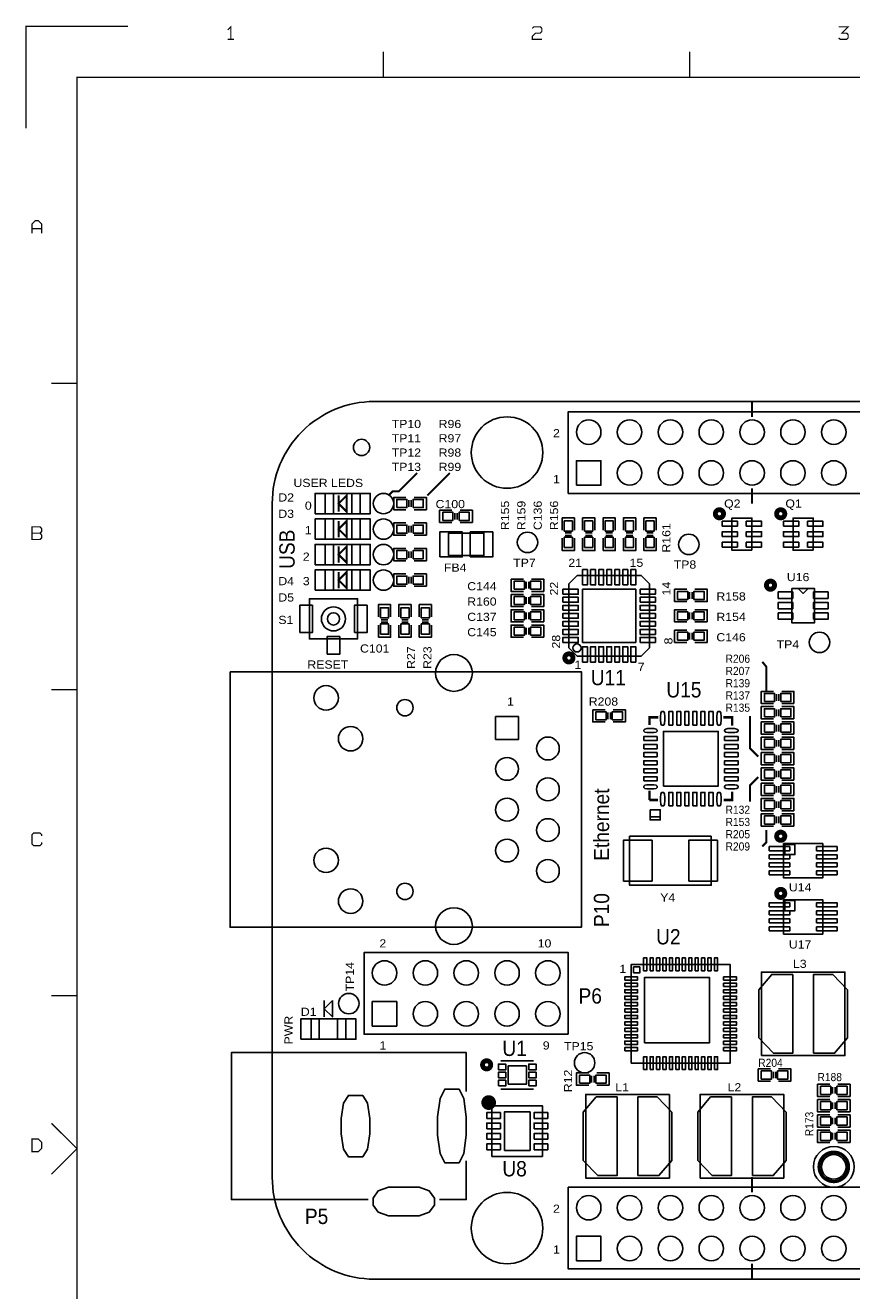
# Model space of a CAD drawing. Extents: x -14006 to 19506, y -9606 to 12409.
# Tile 2 of 22: x -14006 to -5913, y 9 to 12409. Entities that reach past the tile are written whole.
import ezdxf

# ---------------------------------------------------------------- set-up
doc = ezdxf.new("R2010")
doc.units = 0
doc.layers.add('1', color=7, linetype='CONTINUOUS')

# ---------------------------------------------------------------- blocks, each defined once
blk = doc.blocks.new('FIGURE_CIRCLE')
blk.add_circle((0, 0), 0.5)
blk = doc.blocks.new('FIGURE_SQUARE')
blk.add_lwpolyline([(-0.5, -0.5), (-0.5, 0.5), (0.5, 0.5), (0.5, -0.5)], close=True)
blk = doc.blocks.new('FIGURE_OBLONG')
blk.add_lwpolyline([(-0.5, -0.125), (-0.5, 0.125), (-0.416, 0.375), (-0.25, 0.5), (0.25, 0.5), (0.416, 0.375), (0.5, 0.125), (0.5, -0.125), (0.416, -0.375), (0.25, -0.5), (-0.25, -0.5), (-0.416, -0.375)], close=True)

msp = doc.modelspace()

# ---------------------------------------------------------------- linework, layer by layer
at = {"layer": '1'}
for points, const_width in [([(-13000, 12400), (-14000, 12400), (-14000, 11400)], 12), ([(-11993, 12271), (-11993, 12395), (-12024, 12364)], 12), ([(-9040, 12379), (-9024, 12395), (-8962, 12395), (-8947, 12379), (-8947, 12348), (-8962, 12333), (-9009, 12333), (-9040, 12302), (-9040, 12271), (-8947, 12271)], 12), ([(-6040, 12286), (-6024, 12271), (-5962, 12271), (-5947, 12286), (-5947, 12317), (-5962, 12333), (-6009, 12333), (-5947, 12395), (-6040, 12395)], 12), ([(-11962, 12271), (-12024, 12271)], 12), ([(-10500, 12150), (-10500, 11900)], 12), ([(-7500, 11900), (-7500, 12150)], 12), ([(-13500, -9100), (-13500, 11900), (19000, 11900)], 12), ([(-13940, 10371), (-13940, 10464), (-13909, 10495), (-13878, 10495), (-13847, 10464), (-13847, 10371)], 12), ([(-13847, 10417), (-13940, 10417)], 12), ([(-13750, 8900), (-13500, 8900)], 12), ([(-6888, 8572.64), (-6888, 8722.64)], 20), ([(-10168, 8022.64), (-10348, 7842.64), (-10408, 7842.64), (-10448, 7802.64)], 20), ([(-9848, 8022.64), (-10068, 7802.64)], 20), ([(-10938, 7802.64), (-10938, 7642.64)], 20), ([(-6888, 7722.64), (-6888, 7872.64)], 20), ([(-10938, 7552.64), (-10938, 7392.64)], 20), ([(-13862, 7433), (-13940, 7433)], 12), ([(-10938, 7302.64), (-10938, 7142.64)], 20), ([(-10938, 7052.64), (-10938, 6892.64)], 20), ([(-6748, 5882.64), (-6748, 6122.64), (-6788, 6172.64)], 20), ([(-13500, 5900), (-13750, 5900)], 12), ([(-7806, 5627.8), (-7893.16, 5627.8), (-7893.16, 5552.64)], 24), ([(-7082.84, 5546.64), (-7082.84, 5627.8), (-7170, 5627.8)], 24), ([(-6828, 5242.64), (-6908, 5322.64), (-6908, 5642.64)], 20), ([(-6828, 5042.64), (-6908, 4962.64), (-6908, 4802.64)], 20), ([(-7893.16, 4910.64), (-7893.16, 4817.48)], 24), ([(-7166, 4817.48), (-7082.84, 4817.48), (-7082.84, 4898.64)], 24), ([(-7893.16, 4817.48), (-7810, 4817.48)], 24), ([(-13847, 4464), (-13847, 4479), (-13862, 4495), (-13924, 4495), (-13940, 4479), (-13940, 4386), (-13924, 4371), (-13862, 4371), (-13847, 4386), (-13847, 4402)], 12), ([(-6748, 4522.64), (-6748, 4402.64), (-6788, 4362.64)], 20), ([(-13750, 2900), (-13500, 2900)], 12), ([(-13750, 1650), (-13500, 1400), (-13750, 1150)], 12), ([(-6888, 972.64), (-6888, 1122.64)], 20), ([(-6888, 122.64), (-6888, 272.64)], 20)]:
    msp.add_lwpolyline(points, dxfattribs=dict(at, const_width=const_width))
for points in [[(-10588, 8722.64, 0.414214), (-11588, 7722.64)], [(-11588, 1122.64, 0.414214), (-10588, 122.64)]]:
    msp.add_lwpolyline(points, format="xyb", dxfattribs=at)
for points in [[(12, 8722.64), (-10588, 8722.64)], [(-11588, 7722.64), (-11588, 1122.64)], [(-10278, 7662.64), (-10398, 7662.64), (-10398, 7782.64), (-10278, 7782.64)], [(-10250, 7690.64), (-10250, 7754.64)], [(-10226, 7690.64), (-10226, 7754.64)], [(-10198, 7782.64), (-10078, 7782.64), (-10078, 7662.64)], [(-10078, 7662.64), (-10198, 7662.64)], [(-9828, 7537.64), (-9948, 7537.64), (-9948, 7657.64)], [(-9948, 7657.64), (-9828, 7657.64)], [(-9800, 7629.64), (-9800, 7565.64)], [(-9776, 7629.64), (-9776, 7565.64)], [(-9748, 7657.64), (-9628, 7657.64), (-9628, 7537.64), (-9748, 7537.64)], [(-8748, 7462.64), (-8748, 7582.64), (-8628, 7582.64)], [(-8628, 7582.64), (-8628, 7462.64)], [(-8548, 7462.64), (-8548, 7582.64), (-8428, 7582.64), (-8428, 7462.64)], [(-8348, 7462.64), (-8348, 7582.64), (-8228, 7582.64), (-8228, 7462.64)], [(-8148, 7462.64), (-8148, 7582.64), (-8028, 7582.64)], [(-8028, 7582.64), (-8028, 7462.64)], [(-7948, 7462.64), (-7948, 7582.64), (-7828, 7582.64)], [(-7828, 7582.64), (-7828, 7462.64)], [(-10278, 7412.64), (-10398, 7412.64), (-10398, 7532.64), (-10278, 7532.64)], [(-10250, 7440.64), (-10250, 7504.64)], [(-10226, 7440.64), (-10226, 7504.64)], [(-10198, 7532.64), (-10078, 7532.64), (-10078, 7412.64)], [(-10078, 7412.64), (-10198, 7412.64)], [(-8628, 7382.64), (-8628, 7262.64), (-8748, 7262.64), (-8748, 7382.64)], [(-8656, 7434.64), (-8720, 7434.64)], [(-8656, 7410.64), (-8720, 7410.64)], [(-8428, 7382.64), (-8428, 7262.64), (-8548, 7262.64)], [(-8548, 7262.64), (-8548, 7382.64)], [(-8520, 7434.64), (-8456, 7434.64)], [(-8520, 7410.64), (-8456, 7410.64)], [(-8228, 7382.64), (-8228, 7262.64), (-8348, 7262.64)], [(-8348, 7262.64), (-8348, 7382.64)], [(-8320, 7434.64), (-8256, 7434.64)], [(-8320, 7410.64), (-8256, 7410.64)], [(-8028, 7382.64), (-8028, 7262.64), (-8148, 7262.64), (-8148, 7382.64)], [(-8056, 7434.64), (-8120, 7434.64)], [(-8056, 7410.64), (-8120, 7410.64)], [(-7828, 7382.64), (-7828, 7262.64), (-7948, 7262.64), (-7948, 7382.64)], [(-7856, 7434.64), (-7920, 7434.64)], [(-7856, 7410.64), (-7920, 7410.64)], [(-10278, 7162.64), (-10398, 7162.64), (-10398, 7282.64), (-10278, 7282.64)], [(-10250, 7190.64), (-10250, 7254.64)], [(-10226, 7190.64), (-10226, 7254.64)], [(-10198, 7282.64), (-10078, 7282.64), (-10078, 7162.64)], [(-10078, 7162.64), (-10198, 7162.64)], [(-10278, 6912.64), (-10398, 6912.64), (-10398, 7032.64), (-10278, 7032.64)], [(-10250, 6940.64), (-10250, 7004.64)], [(-10226, 6940.64), (-10226, 7004.64)], [(-10198, 7032.64), (-10078, 7032.64), (-10078, 6912.64)], [(-9128, 6862.64), (-9248, 6862.64), (-9248, 6982.64)], [(-9248, 6982.64), (-9128, 6982.64)], [(-9100, 6954.64), (-9100, 6890.64)], [(-9076, 6954.64), (-9076, 6890.64)], [(-9048, 6982.64), (-8928, 6982.64), (-8928, 6862.64), (-9048, 6862.64)], [(-10078, 6912.64), (-10198, 6912.64)], [(-9128, 6712.64), (-9248, 6712.64), (-9248, 6832.64)], [(-9248, 6832.64), (-9128, 6832.64)], [(-9048, 6832.64), (-8928, 6832.64), (-8928, 6712.64), (-9048, 6712.64)], [(-7528, 6762.64), (-7648, 6762.64), (-7648, 6882.64)], [(-7648, 6882.64), (-7528, 6882.64)], [(-7500, 6854.64), (-7500, 6790.64)], [(-7476, 6854.64), (-7476, 6790.64)], [(-7448, 6882.64), (-7328, 6882.64), (-7328, 6762.64), (-7448, 6762.64)], [(-6438, 6891.92), (-6388, 6841.92), (-6338, 6891.92)], [(-10548, 6612.64), (-10548, 6732.64), (-10428, 6732.64), (-10428, 6612.64)], [(-10348, 6612.64), (-10348, 6732.64), (-10228, 6732.64)], [(-10228, 6732.64), (-10228, 6612.64)], [(-10148, 6612.64), (-10148, 6732.64), (-10028, 6732.64), (-10028, 6612.64)], [(-9100, 6804.64), (-9100, 6740.64)], [(-9076, 6804.64), (-9076, 6740.64)], [(-10520, 6584.64), (-10456, 6584.64)], [(-10256, 6584.64), (-10320, 6584.64)], [(-10120, 6584.64), (-10056, 6584.64)], [(-9128, 6562.64), (-9248, 6562.64), (-9248, 6682.64), (-9128, 6682.64)], [(-9100, 6590.64), (-9100, 6654.64)], [(-9076, 6590.64), (-9076, 6654.64)], [(-9048, 6682.64), (-8928, 6682.64), (-8928, 6562.64)], [(-7528, 6562.64), (-7648, 6562.64), (-7648, 6682.64), (-7528, 6682.64)], [(-7500, 6590.64), (-7500, 6654.64)], [(-7476, 6590.64), (-7476, 6654.64)], [(-7448, 6682.64), (-7328, 6682.64), (-7328, 6562.64)], [(-10428, 6532.64), (-10428, 6412.64), (-10548, 6412.64)], [(-10548, 6412.64), (-10548, 6532.64)], [(-10520, 6560.64), (-10456, 6560.64)], [(-10228, 6532.64), (-10228, 6412.64), (-10348, 6412.64), (-10348, 6532.64)], [(-10256, 6560.64), (-10320, 6560.64)], [(-10028, 6532.64), (-10028, 6412.64), (-10148, 6412.64)], [(-10148, 6412.64), (-10148, 6532.64)], [(-10120, 6560.64), (-10056, 6560.64)], [(-9128, 6412.64), (-9248, 6412.64), (-9248, 6532.64), (-9128, 6532.64)], [(-9100, 6440.64), (-9100, 6504.64)], [(-9076, 6440.64), (-9076, 6504.64)], [(-8928, 6562.64), (-9048, 6562.64)], [(-9048, 6532.64), (-8928, 6532.64), (-8928, 6412.64)], [(-7528, 6362.64), (-7648, 6362.64), (-7648, 6482.64)], [(-7648, 6482.64), (-7528, 6482.64)], [(-7500, 6454.64), (-7500, 6390.64)], [(-7476, 6454.64), (-7476, 6390.64)], [(-7328, 6562.64), (-7448, 6562.64)], [(-7448, 6482.64), (-7328, 6482.64), (-7328, 6362.64), (-7448, 6362.64)], [(-8928, 6412.64), (-9048, 6412.64)], [(-6678, 5762.64), (-6798, 5762.64), (-6798, 5882.64), (-6678, 5882.64)], [(-6650, 5790.64), (-6650, 5854.64)], [(-6626, 5790.64), (-6626, 5854.64)], [(-6598, 5882.64), (-6478, 5882.64), (-6478, 5762.64)], [(-6678, 5612.64), (-6798, 5612.64), (-6798, 5732.64), (-6678, 5732.64)], [(-6650, 5640.64), (-6650, 5704.64)], [(-6626, 5640.64), (-6626, 5704.64)], [(-6478, 5762.64), (-6598, 5762.64)], [(-6598, 5732.64), (-6478, 5732.64), (-6478, 5612.64)], [(-8328, 5582.64), (-8448, 5582.64), (-8448, 5702.64)], [(-8448, 5702.64), (-8328, 5702.64)], [(-8300, 5674.64), (-8300, 5610.64)], [(-8276, 5674.64), (-8276, 5610.64)], [(-8248, 5702.64), (-8128, 5702.64), (-8128, 5582.64), (-8248, 5582.64)], [(-6678, 5462.64), (-6798, 5462.64), (-6798, 5582.64), (-6678, 5582.64)], [(-6478, 5612.64), (-6598, 5612.64)], [(-6598, 5582.64), (-6478, 5582.64), (-6478, 5462.64)], [(-6650, 5490.64), (-6650, 5554.64)], [(-6626, 5490.64), (-6626, 5554.64)], [(-6478, 5462.64), (-6598, 5462.64)], [(-6678, 5312.64), (-6798, 5312.64), (-6798, 5432.64), (-6678, 5432.64)], [(-6650, 5340.64), (-6650, 5404.64)], [(-6626, 5340.64), (-6626, 5404.64)], [(-6598, 5432.64), (-6478, 5432.64), (-6478, 5312.64)], [(-6678, 5162.64), (-6798, 5162.64), (-6798, 5282.64), (-6678, 5282.64)], [(-6650, 5190.64), (-6650, 5254.64)], [(-6626, 5190.64), (-6626, 5254.64)], [(-6478, 5312.64), (-6598, 5312.64)], [(-6598, 5282.64), (-6478, 5282.64), (-6478, 5162.64)], [(-6678, 5012.64), (-6798, 5012.64), (-6798, 5132.64), (-6678, 5132.64)], [(-6650, 5040.64), (-6650, 5104.64)], [(-6626, 5040.64), (-6626, 5104.64)], [(-6478, 5162.64), (-6598, 5162.64)], [(-6598, 5132.64), (-6478, 5132.64), (-6478, 5012.64)], [(-6678, 4862.64), (-6798, 4862.64), (-6798, 4982.64), (-6678, 4982.64)], [(-6478, 5012.64), (-6598, 5012.64)], [(-6598, 4982.64), (-6478, 4982.64), (-6478, 4862.64)], [(-6650, 4890.64), (-6650, 4954.64)], [(-6626, 4890.64), (-6626, 4954.64)], [(-6478, 4862.64), (-6598, 4862.64)], [(-6678, 4712.64), (-6798, 4712.64), (-6798, 4832.64), (-6678, 4832.64)], [(-6650, 4740.64), (-6650, 4804.64)], [(-6626, 4740.64), (-6626, 4804.64)], [(-6598, 4832.64), (-6478, 4832.64), (-6478, 4712.64)], [(-6478, 4712.64), (-6598, 4712.64)], [(-7888, 4654.24), (-7788, 4654.24)], [(-6678, 4562.64), (-6798, 4562.64), (-6798, 4682.64), (-6678, 4682.64)], [(-6650, 4590.64), (-6650, 4654.64)], [(-6626, 4590.64), (-6626, 4654.64)], [(-6598, 4682.64), (-6478, 4682.64), (-6478, 4562.64)], [(-6478, 4562.64), (-6598, 4562.64)], [(-11078, 2852.64), (-11078, 2692.64)], [(-9688, 1962.64), (-9688, 2342.64), (-11988, 2342.64), (-11988, 902.64), (-10648, 902.64)], [(-9028, 2262.64), (-9348, 2262.64)], [(-8488, 2022.64), (-8608, 2022.64), (-8608, 2142.64), (-8488, 2142.64)], [(-8460, 2050.64), (-8460, 2114.64)], [(-8436, 2050.64), (-8436, 2114.64)], [(-8408, 2142.64), (-8288, 2142.64), (-8288, 2022.64)], [(-6708, 2062.64), (-6828, 2062.64), (-6828, 2182.64)], [(-6828, 2182.64), (-6708, 2182.64)], [(-6680, 2154.64), (-6680, 2090.64)], [(-6656, 2154.64), (-6656, 2090.64)], [(-6628, 2182.64), (-6508, 2182.64), (-6508, 2062.64), (-6628, 2062.64)], [(-8288, 2022.64), (-8408, 2022.64)], [(-6128, 1912.64), (-6248, 1912.64), (-6248, 2032.64)], [(-6248, 2032.64), (-6128, 2032.64)], [(-6100, 2004.64), (-6100, 1940.64)], [(-6076, 2004.64), (-6076, 1940.64)], [(-6048, 2032.64), (-5928, 2032.64), (-5928, 1912.64), (-6048, 1912.64)], [(-9028, 1982.64), (-9348, 1982.64)], [(-6128, 1762.64), (-6248, 1762.64), (-6248, 1882.64)], [(-6248, 1882.64), (-6128, 1882.64)], [(-6048, 1882.64), (-5928, 1882.64), (-5928, 1762.64), (-6048, 1762.64)], [(-8940, 1324.64), (-8940, 1820.64), (-9436, 1820.64), (-9436, 1324.64)], [(-6100, 1854.64), (-6100, 1790.64)], [(-6076, 1854.64), (-6076, 1790.64)], [(-6248, 1732.64), (-6128, 1732.64)], [(-6128, 1612.64), (-6248, 1612.64), (-6248, 1732.64)], [(-6100, 1704.64), (-6100, 1640.64)], [(-6076, 1704.64), (-6076, 1640.64)], [(-6048, 1732.64), (-5928, 1732.64), (-5928, 1612.64), (-6048, 1612.64)], [(-6128, 1462.64), (-6248, 1462.64), (-6248, 1582.64), (-6128, 1582.64)], [(-6100, 1490.64), (-6100, 1554.64)], [(-6076, 1490.64), (-6076, 1554.64)], [(-6048, 1582.64), (-5928, 1582.64), (-5928, 1462.64)], [(-5928, 1462.64), (-6048, 1462.64)], [(-9688, 1282.64), (-9688, 902.64), (-9948, 902.64)], [(-9436, 1324.64), (-8940, 1324.64)], [(-10588, 122.64), (12, 122.64)]]:
    msp.add_lwpolyline(points, dxfattribs=at)
for points in [[(-8288, 7822.64), (512, 7822.64), (512, 8622.64), (-8288, 8622.64), (-8688, 8622.64), (-8688, 7822.64)], [(-11068, 7622.64), (-10728, 7622.64), (-10728, 7822.64), (-11068, 7822.64)], [(-11068, 7372.64), (-10728, 7372.64), (-10728, 7572.64), (-11068, 7572.64)], [(-6889.56, 7265.16), (-6889.56, 7580.12), (-7086.44, 7580.12), (-7086.44, 7265.16)], [(-6289.56, 7265.16), (-6289.56, 7580.12), (-6486.44, 7580.12), (-6486.44, 7265.16)], [(-11068, 7122.64), (-10728, 7122.64), (-10728, 7322.64), (-11068, 7322.64)], [(-9861.24, 7212.4), (-9514.76, 7212.4), (-9514.76, 7432.88), (-9861.24, 7432.88)], [(-11068, 6872.64), (-10728, 6872.64), (-10728, 7072.64), (-11068, 7072.64)], [(-8602.96, 6228.92), (-7973.04, 6228.92), (-7894.28, 6307.68), (-7894.28, 6937.6), (-7973.04, 7016.36), (-8602.96, 7016.36), (-8681.72, 6937.6), (-8681.72, 6307.68)], [(-6498.24, 6891.92), (-6498.24, 6553.36), (-6277.76, 6553.36), (-6277.76, 6891.92)], [(-10988, 6395.8), (-11224.24, 6395.8), (-11224.24, 6789.48), (-10751.76, 6789.48), (-10751.76, 6395.8)], [(-12000, 6074.64), (-12000, 3570.64), (-8560, 3570.64), (-8560, 6074.64)], [(-7888, 4722.64), (-7888, 4622.64), (-7788, 4622.64), (-7788, 4722.64)], [(-7288, 4462.64), (-8088, 4462.64), (-8088, 3982.64), (-7288, 3982.64)], [(-6580, 4390.64), (-6580, 4054.64), (-6196, 4054.64), (-6196, 4390.64)], [(-6568, 4382.64), (-6568, 4282.64), (-6468, 4282.64), (-6468, 4382.64)], [(-6580, 3840.64), (-6580, 3504.64), (-6196, 3504.64), (-6196, 3840.64)], [(-6568, 3832.64), (-6568, 3732.64), (-6468, 3732.64), (-6468, 3832.64)], [(-8688, 2522.64), (-8688, 3322.64), (-10688, 3322.64), (-10688, 2522.64)], [(-8072.24, 2238.4), (-7103.76, 2238.4), (-7103.76, 3206.88), (-8072.24, 3206.88)], [(-8048, 3122.64), (-7988, 3122.64), (-7988, 3182.64), (-8048, 3182.64)], [(-6490.36, 3108.48), (-6490.36, 2336.8), (-6679.36, 2336.8), (-6821.08, 2486.4), (-6821.08, 2958.88), (-6695.08, 3108.48)], [(-6797.44, 2313.2), (-5978.56, 2313.2), (-5978.56, 3132.08), (-6797.44, 3132.08)], [(-6285.64, 2336.8), (-6285.64, 3108.48), (-6096.64, 3108.48), (-5954.92, 2958.88), (-5954.92, 2486.4), (-6080.92, 2336.8)], [(-10998, 2852.64), (-11078, 2772.64), (-10998, 2692.64)], [(-11208, 2472.64), (-10868, 2472.64), (-10868, 2672.64), (-11208, 2672.64)], [(-8210.36, 1908.48), (-8210.36, 1136.8), (-8399.36, 1136.8), (-8541.08, 1286.4), (-8541.08, 1758.88), (-8415.08, 1908.48)], [(-7698.56, 1932.08), (-8517.44, 1932.08), (-8517.44, 1113.2), (-7698.56, 1113.2)], [(-8005.64, 1136.8), (-8005.64, 1908.48), (-7816.64, 1908.48), (-7674.92, 1758.88), (-7674.92, 1286.4), (-7800.92, 1136.8)], [(-7090.36, 1908.48), (-7090.36, 1136.8), (-7279.36, 1136.8), (-7421.08, 1286.4), (-7421.08, 1758.88), (-7295.08, 1908.48)], [(-7397.44, 1113.2), (-6578.56, 1113.2), (-6578.56, 1932.08), (-7397.44, 1932.08)], [(-6885.64, 1136.8), (-6885.64, 1908.48), (-6696.64, 1908.48), (-6554.92, 1758.88), (-6554.92, 1286.4), (-6680.92, 1136.8)], [(-8288, 222.64), (512, 222.64), (512, 1022.64), (-8288, 1022.64), (-8688, 1022.64), (-8688, 222.64)]]:
    msp.add_lwpolyline(points, close=True, dxfattribs=at)
for points, const_width in [([(-10858, 7802.64), (-10938, 7722.64), (-10858, 7642.64)], 20), ([(-10858, 7552.64), (-10938, 7472.64), (-10858, 7392.64)], 20), ([(-13940, 7371), (-13862, 7371), (-13847, 7386), (-13847, 7417), (-13862, 7433), (-13847, 7448), (-13847, 7479), (-13862, 7495), (-13940, 7495), (-13940, 7433)], 12), ([(-10858, 7302.64), (-10938, 7222.64), (-10858, 7142.64)], 20), ([(-10858, 7052.64), (-10938, 6972.64), (-10858, 6892.64)], 20), ([(-13940, 1371), (-13878, 1371), (-13847, 1402), (-13847, 1464), (-13878, 1495), (-13940, 1495)], 12)]:
    msp.add_lwpolyline(points, close=True, dxfattribs=dict(at, const_width=const_width))
for points, const_width in [([(-7167.96, 7622.64, 1), (-7248.04, 7622.64, 1)], 48), ([(-6567.96, 7622.64, 1), (-6648.04, 7622.64, 1)], 48), ([(-6668, 6922.64, 1), (-6748, 6922.64, 1)], 48), ([(-8642.32, 6210.2, 1), (-8722.32, 6210.2, 1)], 48), ([(-6568, 4462.64, 1), (-6648, 4462.64, 1)], 48), ([(-6568, 3902.64, 1), (-6648, 3902.64, 1)], 48), ([(-9448, 2222.64, 1), (-9528, 2222.64, 1)], 48), ([(-9408, 1852.64, 1), (-9528, 1852.64, 1)], 24), ([(-9428, 1852.64, 1), (-9508, 1852.64, 1)], 24), ([(-9448, 1852.64, 1), (-9488, 1852.64, 1)], 24), ([(-9448, 1832.64, 1), (-9488, 1832.64, 1)], 24), ([(-5944, 1222.64, 1), (-6232, 1222.64, 1)], 32)]:
    msp.add_lwpolyline(points, format="xyb", close=True, dxfattribs=dict(at, const_width=const_width))
for points in [[(-10869.88, 6592.64, 1), (-11106.12, 6592.64, 1)], [(-8563.6, 6307.68, 1), (-8642.32, 6307.68, 1)], [(-5888, 1222.64, 1), (-6288, 1222.64, 1)]]:
    msp.add_lwpolyline(points, format="xyb", close=True, dxfattribs=at)

# ---------------------------------------------------------------- block references
for name, p, xscale, yscale in [('FIGURE_CIRCLE', (-9288, 8222.64), 700, 700), ('FIGURE_CIRCLE', (-8488, 8422.64), 240, 240), ('FIGURE_CIRCLE', (-8088, 8422.64), 240, 240), ('FIGURE_CIRCLE', (-7688, 8422.64), 240, 240), ('FIGURE_CIRCLE', (-7288, 8422.64), 240, 240), ('FIGURE_CIRCLE', (-6888, 8422.64), 240, 240), ('FIGURE_CIRCLE', (-6488, 8422.64), 240, 240), ('FIGURE_CIRCLE', (-6088, 8422.64), 240, 240), ('FIGURE_CIRCLE', (-10713, 8272.64), 160, 160), ('FIGURE_SQUARE', (-8488, 8022.64), 240, 240), ('FIGURE_CIRCLE', (-8088, 8022.64), 240, 240), ('FIGURE_CIRCLE', (-7688, 8022.64), 240, 240), ('FIGURE_CIRCLE', (-7288, 8022.64), 240, 240), ('FIGURE_CIRCLE', (-6888, 8022.64), 240, 240), ('FIGURE_CIRCLE', (-6488, 8022.64), 240, 240), ('FIGURE_CIRCLE', (-6088, 8022.64), 240, 240), ('FIGURE_SQUARE', (-11078, 7722.64), 180, 200), ('FIGURE_SQUARE', (-10718, 7722.64), 180, 200), ('FIGURE_CIRCLE', (-10498, 7722.64), 200, 200), ('FIGURE_SQUARE', (-10318, 7722.64), 100, 80), ('FIGURE_SQUARE', (-10158, 7722.64), 100, 80), ('FIGURE_SQUARE', (-11078, 7472.64), 180, 200), ('FIGURE_SQUARE', (-10718, 7472.64), 180, 200), ('FIGURE_CIRCLE', (-10498, 7472.64), 200, 200), ('FIGURE_SQUARE', (-9868, 7597.64), 100, 80), ('FIGURE_SQUARE', (-9708, 7597.64), 100, 80), ('FIGURE_SQUARE', (-10318, 7472.64), 100, 80), ('FIGURE_SQUARE', (-10158, 7472.64), 100, 80), ('FIGURE_SQUARE', (-9837.6, 7322.64), 220, 244), ('FIGURE_SQUARE', (-9538.4, 7322.64), 220, 244), ('FIGURE_CIRCLE', (-9088, 7342.64), 200, 200), ('FIGURE_SQUARE', (-8688, 7502.64), 80, 100), ('FIGURE_SQUARE', (-8488, 7502.64), 80, 100), ('FIGURE_SQUARE', (-8288, 7502.64), 80, 100), ('FIGURE_SQUARE', (-8088, 7502.64), 80, 100), ('FIGURE_SQUARE', (-7888, 7502.64), 80, 100), ('FIGURE_SQUARE', (-7106.12, 7525), 149.6, 48), ('FIGURE_SQUARE', (-7106.12, 7422.64), 149.6, 48), ('FIGURE_SQUARE', (-6869.88, 7525), 149.6, 48), ('FIGURE_SQUARE', (-6869.88, 7422.64), 149.6, 48), ('FIGURE_SQUARE', (-6506.12, 7525), 149.6, 48), ('FIGURE_SQUARE', (-6506.12, 7422.64), 149.6, 48), ('FIGURE_SQUARE', (-6269.88, 7525), 149.6, 48), ('FIGURE_SQUARE', (-6269.88, 7422.64), 149.6, 48), ('FIGURE_SQUARE', (-11078, 7222.64), 180, 200), ('FIGURE_SQUARE', (-10718, 7222.64), 180, 200), ('FIGURE_CIRCLE', (-10498, 7222.64), 200, 200), ('FIGURE_SQUARE', (-8688, 7342.64), 80, 100), ('FIGURE_SQUARE', (-8488, 7342.64), 80, 100), ('FIGURE_SQUARE', (-8288, 7342.64), 80, 100), ('FIGURE_SQUARE', (-8088, 7342.64), 80, 100), ('FIGURE_SQUARE', (-7888, 7342.64), 80, 100), ('FIGURE_CIRCLE', (-7508, 7322.64), 200, 200), ('FIGURE_SQUARE', (-7106.12, 7320.28), 149.6, 48), ('FIGURE_SQUARE', (-6869.88, 7320.28), 149.6, 48), ('FIGURE_SQUARE', (-6506.12, 7320.28), 149.6, 48), ('FIGURE_SQUARE', (-6269.88, 7320.28), 149.6, 48), ('FIGURE_SQUARE', (-10318, 7222.64), 100, 80), ('FIGURE_SQUARE', (-10158, 7222.64), 100, 80), ('FIGURE_SQUARE', (-11078, 6972.64), 180, 200), ('FIGURE_SQUARE', (-10718, 6972.64), 180, 200), ('FIGURE_CIRCLE', (-10498, 6972.64), 200, 200), ('FIGURE_SQUARE', (-8524.24, 7000.6), 48, 149.6), ('FIGURE_SQUARE', (-8445.48, 7000.6), 48, 149.6), ('FIGURE_SQUARE', (-8366.76, 7000.6), 48, 149.6), ('FIGURE_SQUARE', (-8288, 7000.6), 48, 149.6), ('FIGURE_SQUARE', (-8209.24, 7000.6), 48, 149.6), ('FIGURE_SQUARE', (-8130.52, 7000.6), 48, 149.6), ('FIGURE_SQUARE', (-8051.76, 7000.6), 48, 149.6), ('FIGURE_SQUARE', (-10318, 6972.64), 100, 80), ('FIGURE_SQUARE', (-10158, 6972.64), 100, 80), ('FIGURE_SQUARE', (-9168, 6922.64), 100, 80), ('FIGURE_SQUARE', (-9008, 6922.64), 100, 80), ('FIGURE_SQUARE', (-8665.96, 6858.88), 149.6, 48), ('FIGURE_SQUARE', (-8288, 6622.64), 520, 520), ('FIGURE_SQUARE', (-7910.04, 6858.88), 149.6, 48), ('FIGURE_SQUARE', (-7568, 6822.64), 100, 80), ('FIGURE_SQUARE', (-7408, 6822.64), 100, 80), ('FIGURE_SQUARE', (-6561.24, 6825), 141.72, 63), ('FIGURE_SQUARE', (-6214.76, 6825), 141.72, 63), ('FIGURE_SQUARE', (-11255.72, 6592.64), 124, 268), ('FIGURE_SQUARE', (-10720.28, 6592.64), 124, 268), ('FIGURE_SQUARE', (-10488, 6652.64), 80, 100), ('FIGURE_SQUARE', (-10288, 6652.64), 80, 100), ('FIGURE_SQUARE', (-10088, 6652.64), 80, 100), ('FIGURE_SQUARE', (-9168, 6772.64), 100, 80), ('FIGURE_SQUARE', (-9008, 6772.64), 100, 80), ('FIGURE_SQUARE', (-8665.96, 6780.12), 149.6, 48), ('FIGURE_SQUARE', (-8665.96, 6701.4), 149.6, 48), ('FIGURE_SQUARE', (-7910.04, 6780.12), 149.6, 48), ('FIGURE_SQUARE', (-7910.04, 6701.4), 149.6, 48), ('FIGURE_SQUARE', (-6561.24, 6722.64), 141.72, 63), ('FIGURE_SQUARE', (-6214.76, 6722.64), 141.72, 63), ('FIGURE_CIRCLE', (-10988, 6592.64), 120, 120), ('FIGURE_SQUARE', (-9168, 6622.64), 100, 80), ('FIGURE_SQUARE', (-9008, 6622.64), 100, 80), ('FIGURE_SQUARE', (-8665.96, 6622.64), 149.6, 48), ('FIGURE_SQUARE', (-7910.04, 6622.64), 149.6, 48), ('FIGURE_SQUARE', (-7568, 6622.64), 100, 80), ('FIGURE_SQUARE', (-7408, 6622.64), 100, 80), ('FIGURE_SQUARE', (-6561.24, 6620.28), 141.72, 63), ('FIGURE_SQUARE', (-6214.76, 6620.28), 141.72, 63), ('FIGURE_SQUARE', (-10488, 6492.64), 80, 100), ('FIGURE_SQUARE', (-10288, 6492.64), 80, 100), ('FIGURE_SQUARE', (-10088, 6492.64), 80, 100), ('FIGURE_SQUARE', (-9168, 6472.64), 100, 80), ('FIGURE_SQUARE', (-9008, 6472.64), 100, 80), ('FIGURE_SQUARE', (-8665.96, 6543.88), 149.6, 48), ('FIGURE_SQUARE', (-8665.96, 6465.16), 149.6, 48), ('FIGURE_SQUARE', (-7910.04, 6543.88), 149.6, 48), ('FIGURE_SQUARE', (-7910.04, 6465.16), 149.6, 48), ('FIGURE_SQUARE', (-7568, 6422.64), 100, 80), ('FIGURE_SQUARE', (-7408, 6422.64), 100, 80), ('FIGURE_CIRCLE', (-6228, 6362.64), 200, 200), ('FIGURE_SQUARE', (-10988, 6332.8), 124, 172), ('FIGURE_SQUARE', (-8665.96, 6386.4), 149.6, 48), ('FIGURE_SQUARE', (-7910.04, 6386.4), 149.6, 48), ('FIGURE_CIRCLE', (-9808, 6062.64), 360, 360), ('FIGURE_SQUARE', (-8524.24, 6244.68), 48, 149.6), ('FIGURE_SQUARE', (-8445.48, 6244.68), 48, 149.6), ('FIGURE_SQUARE', (-8366.76, 6244.68), 48, 149.6), ('FIGURE_SQUARE', (-8288, 6244.68), 48, 149.6), ('FIGURE_SQUARE', (-8209.24, 6244.68), 48, 149.6), ('FIGURE_SQUARE', (-8130.52, 6244.68), 48, 149.6), ('FIGURE_SQUARE', (-8051.76, 6244.68), 48, 149.6), ('FIGURE_CIRCLE', (-11060, 5818.64), 240, 240), ('FIGURE_SQUARE', (-6718, 5822.64), 100, 80), ('FIGURE_SQUARE', (-6558, 5822.64), 100, 80), ('FIGURE_CIRCLE', (-10288, 5722.64), 160, 160), ('FIGURE_SQUARE', (-6718, 5672.64), 100, 80), ('FIGURE_SQUARE', (-6558, 5672.64), 100, 80), ('FIGURE_SQUARE', (-9288, 5522.64), 224, 224), ('FIGURE_SQUARE', (-8368, 5642.64), 100, 80), ('FIGURE_SQUARE', (-8208, 5642.64), 100, 80), ('FIGURE_OBLONG', (-7763.8, 5618.64), 40, 132), ('FIGURE_SQUARE', (-7685, 5618.64), 40, 132), ('FIGURE_SQUARE', (-7606.2, 5618.64), 40, 132), ('FIGURE_SQUARE', (-7527.4, 5618.64), 40, 132), ('FIGURE_SQUARE', (-7448.6, 5618.64), 40, 132), ('FIGURE_SQUARE', (-7369.8, 5618.64), 40, 132), ('FIGURE_SQUARE', (-7291, 5618.64), 40, 132), ('FIGURE_OBLONG', (-7212.2, 5618.64), 40, 132), ('FIGURE_CIRCLE', (-10820, 5418.64), 240, 240), ('FIGURE_OBLONG', (-7884, 5498.44), 132, 40), ('FIGURE_SQUARE', (-7488, 5222.64), 536, 536), ('FIGURE_OBLONG', (-7092, 5498.44), 132, 40), ('FIGURE_SQUARE', (-6718, 5522.64), 100, 80), ('FIGURE_SQUARE', (-6558, 5522.64), 100, 80), ('FIGURE_CIRCLE', (-8888, 5322.64), 224, 224), ('FIGURE_SQUARE', (-7884, 5419.64), 132, 40), ('FIGURE_SQUARE', (-7884, 5340.84), 132, 40), ('FIGURE_SQUARE', (-7092, 5419.64), 132, 40), ('FIGURE_SQUARE', (-7092, 5340.84), 132, 40), ('FIGURE_SQUARE', (-6718, 5372.64), 100, 80), ('FIGURE_SQUARE', (-6558, 5372.64), 100, 80), ('FIGURE_CIRCLE', (-9288, 5122.64), 224, 224), ('FIGURE_SQUARE', (-7884, 5262.04), 132, 40), ('FIGURE_SQUARE', (-7092, 5262.04), 132, 40), ('FIGURE_SQUARE', (-6718, 5222.64), 100, 80), ('FIGURE_SQUARE', (-6558, 5222.64), 100, 80), ('FIGURE_SQUARE', (-7884, 5183.24), 132, 40), ('FIGURE_SQUARE', (-7884, 5104.44), 132, 40), ('FIGURE_SQUARE', (-7092, 5183.24), 132, 40), ('FIGURE_SQUARE', (-7092, 5104.44), 132, 40), ('FIGURE_SQUARE', (-6718, 5072.64), 100, 80), ('FIGURE_SQUARE', (-6558, 5072.64), 100, 80), ('FIGURE_CIRCLE', (-8888, 4922.64), 224, 224), ('FIGURE_SQUARE', (-7884, 5025.64), 132, 40), ('FIGURE_OBLONG', (-7884, 4946.84), 132, 40), ('FIGURE_SQUARE', (-7092, 5025.64), 132, 40), ('FIGURE_OBLONG', (-7092, 4946.84), 132, 40), ('FIGURE_SQUARE', (-6718, 4922.64), 100, 80), ('FIGURE_SQUARE', (-6558, 4922.64), 100, 80), ('FIGURE_OBLONG', (-7763.8, 4826.64), 40, 132), ('FIGURE_SQUARE', (-7685, 4826.64), 40, 132), ('FIGURE_SQUARE', (-7606.2, 4826.64), 40, 132), ('FIGURE_SQUARE', (-7527.4, 4826.64), 40, 132), ('FIGURE_SQUARE', (-7448.6, 4826.64), 40, 132), ('FIGURE_SQUARE', (-7369.8, 4826.64), 40, 132), ('FIGURE_SQUARE', (-7291, 4826.64), 40, 132), ('FIGURE_OBLONG', (-7212.2, 4826.64), 40, 132), ('FIGURE_CIRCLE', (-9288, 4722.64), 224, 224), ('FIGURE_SQUARE', (-6718, 4772.64), 100, 80), ('FIGURE_SQUARE', (-6558, 4772.64), 100, 80), ('FIGURE_CIRCLE', (-8888, 4522.64), 224, 224), ('FIGURE_SQUARE', (-6718, 4622.64), 100, 80), ('FIGURE_SQUARE', (-6558, 4622.64), 100, 80), ('FIGURE_CIRCLE', (-11060, 4226.64), 240, 240), ('FIGURE_CIRCLE', (-9288, 4322.64), 224, 224), ('FIGURE_SQUARE', (-8008, 4222.64), 280, 400), ('FIGURE_SQUARE', (-7368, 4222.64), 280, 400), ('FIGURE_SQUARE', (-6620, 4340.64), 200, 40), ('FIGURE_SQUARE', (-6156, 4340.64), 200, 40), ('FIGURE_CIRCLE', (-8888, 4122.64), 224, 224), ('FIGURE_SQUARE', (-6620, 4261.84), 200, 40), ('FIGURE_SQUARE', (-6156, 4261.84), 200, 40), ('FIGURE_SQUARE', (-6620, 4183.44), 200, 40), ('FIGURE_SQUARE', (-6620, 4104.64), 200, 40), ('FIGURE_SQUARE', (-6156, 4183.44), 200, 40), ('FIGURE_SQUARE', (-6156, 4104.64), 200, 40), ('FIGURE_CIRCLE', (-10288, 3922.64), 160, 160), ('FIGURE_CIRCLE', (-10820, 3826.64), 240, 240), ('FIGURE_CIRCLE', (-9808, 3582.64), 360, 360), ('FIGURE_SQUARE', (-6620, 3790.64), 200, 40), ('FIGURE_SQUARE', (-6620, 3711.84), 200, 40), ('FIGURE_SQUARE', (-6156, 3790.64), 200, 40), ('FIGURE_SQUARE', (-6156, 3711.84), 200, 40), ('FIGURE_SQUARE', (-6620, 3633.44), 200, 40), ('FIGURE_SQUARE', (-6156, 3633.44), 200, 40), ('FIGURE_SQUARE', (-6620, 3554.64), 200, 40), ('FIGURE_SQUARE', (-6156, 3554.64), 200, 40), ('FIGURE_CIRCLE', (-10488, 3122.64), 240, 240), ('FIGURE_CIRCLE', (-10088, 3122.64), 240, 240), ('FIGURE_CIRCLE', (-9688, 3122.64), 240, 240), ('FIGURE_CIRCLE', (-9288, 3122.64), 240, 240), ('FIGURE_CIRCLE', (-8888, 3122.64), 240, 240), ('FIGURE_SQUARE', (-7934.44, 3206.88), 31.48, 126), ('FIGURE_SQUARE', (-7871.48, 3206.88), 31.48, 126), ('FIGURE_SQUARE', (-7808.48, 3206.88), 31.48, 126), ('FIGURE_SQUARE', (-7745.48, 3206.88), 31.48, 126), ('FIGURE_SQUARE', (-7682.48, 3206.88), 31.48, 126), ('FIGURE_SQUARE', (-7619.48, 3206.88), 31.48, 126), ('FIGURE_SQUARE', (-7556.52, 3206.88), 31.48, 126), ('FIGURE_SQUARE', (-7493.52, 3206.88), 31.48, 126), ('FIGURE_SQUARE', (-7430.52, 3206.88), 31.48, 126), ('FIGURE_SQUARE', (-7367.52, 3206.88), 31.48, 126), ('FIGURE_SQUARE', (-7304.52, 3206.88), 31.48, 126), ('FIGURE_SQUARE', (-7241.56, 3206.88), 31.48, 126), ('FIGURE_SQUARE', (-8072.24, 3069.08), 126, 31.48), ('FIGURE_SQUARE', (-8072.24, 3006.12), 126, 31.48), ('FIGURE_SQUARE', (-7623.44, 2758.08), 637.8, 637.8), ('FIGURE_SQUARE', (-7103.76, 3069.08), 126, 31.48), ('FIGURE_SQUARE', (-7103.76, 3006.12), 126, 31.48), ('FIGURE_CIRCLE', (-10838, 2822.64), 200, 200), ('FIGURE_SQUARE', (-8072.24, 2943.12), 126, 31.48), ('FIGURE_SQUARE', (-8072.24, 2880.12), 126, 31.48), ('FIGURE_SQUARE', (-7103.76, 2943.12), 126, 31.48), ('FIGURE_SQUARE', (-7103.76, 2880.12), 126, 31.48), ('FIGURE_SQUARE', (-10488, 2722.64), 240, 240), ('FIGURE_CIRCLE', (-10088, 2722.64), 240, 240), ('FIGURE_CIRCLE', (-9688, 2722.64), 240, 240), ('FIGURE_CIRCLE', (-9288, 2722.64), 240, 240), ('FIGURE_CIRCLE', (-8888, 2722.64), 240, 240), ('FIGURE_SQUARE', (-8072.24, 2817.12), 126, 31.48), ('FIGURE_SQUARE', (-8072.24, 2754.12), 126, 31.48), ('FIGURE_SQUARE', (-7103.76, 2817.12), 126, 31.48), ('FIGURE_SQUARE', (-7103.76, 2754.12), 126, 31.48), ('FIGURE_SQUARE', (-11218, 2572.64), 180, 200), ('FIGURE_SQUARE', (-10858, 2572.64), 180, 200), ('FIGURE_SQUARE', (-8072.24, 2691.16), 126, 31.48), ('FIGURE_SQUARE', (-8072.24, 2628.16), 126, 31.48), ('FIGURE_SQUARE', (-7103.76, 2691.16), 126, 31.48), ('FIGURE_SQUARE', (-7103.76, 2628.16), 126, 31.48), ('FIGURE_SQUARE', (-8072.24, 2565.16), 126, 31.48), ('FIGURE_SQUARE', (-8072.24, 2502.16), 126, 31.48), ('FIGURE_SQUARE', (-7103.76, 2565.16), 126, 31.48), ('FIGURE_SQUARE', (-7103.76, 2502.16), 126, 31.48), ('FIGURE_SQUARE', (-8072.24, 2439.16), 126, 31.48), ('FIGURE_SQUARE', (-8072.24, 2376.2), 126, 31.48), ('FIGURE_SQUARE', (-7103.76, 2439.16), 126, 31.48), ('FIGURE_SQUARE', (-7103.76, 2376.2), 126, 31.48), ('FIGURE_CIRCLE', (-8528, 2242.64), 200, 200), ('FIGURE_SQUARE', (-7934.44, 2238.4), 31.48, 126), ('FIGURE_SQUARE', (-7871.48, 2238.4), 31.48, 126), ('FIGURE_SQUARE', (-7808.48, 2238.4), 31.48, 126), ('FIGURE_SQUARE', (-7745.48, 2238.4), 31.48, 126), ('FIGURE_SQUARE', (-7682.48, 2238.4), 31.48, 126), ('FIGURE_SQUARE', (-7619.48, 2238.4), 31.48, 126), ('FIGURE_SQUARE', (-7556.52, 2238.4), 31.48, 126), ('FIGURE_SQUARE', (-7493.52, 2238.4), 31.48, 126), ('FIGURE_SQUARE', (-7430.52, 2238.4), 31.48, 126), ('FIGURE_SQUARE', (-7367.52, 2238.4), 31.48, 126), ('FIGURE_SQUARE', (-7304.52, 2238.4), 31.48, 126), ('FIGURE_SQUARE', (-7241.56, 2238.4), 31.48, 126), ('FIGURE_SQUARE', (-9336, 2201.36), 72, 56), ('FIGURE_SQUARE', (-9336, 2122.64), 72, 56), ('FIGURE_SQUARE', (-9188, 2122.64), 180, 180), ('FIGURE_SQUARE', (-9040, 2201.36), 72, 56), ('FIGURE_SQUARE', (-9040, 2122.64), 72, 56), ('FIGURE_SQUARE', (-8528, 2082.64), 100, 80), ('FIGURE_SQUARE', (-8368, 2082.64), 100, 80), ('FIGURE_SQUARE', (-6748, 2122.64), 100, 80), ('FIGURE_SQUARE', (-6588, 2122.64), 100, 80), ('FIGURE_SQUARE', (-9336, 2043.92), 72, 56), ('FIGURE_SQUARE', (-9040, 2043.92), 72, 56), ('FIGURE_SQUARE', (-6168, 1972.64), 100, 80), ('FIGURE_SQUARE', (-6008, 1972.64), 100, 80), ('FIGURE_OBLONG', (-10772, 1622.64), 280, 600), ('FIGURE_OBLONG', (-9828, 1622.64), 280, 720), ('FIGURE_SQUARE', (-6168, 1822.64), 100, 80), ('FIGURE_SQUARE', (-6008, 1822.64), 100, 80), ('FIGURE_SQUARE', (-9420, 1726.24), 134, 56), ('FIGURE_SQUARE', (-9188, 1572.64), 252, 376), ('FIGURE_SQUARE', (-8956, 1726.24), 134, 56), ('FIGURE_SQUARE', (-9420, 1623.84), 134, 56), ('FIGURE_SQUARE', (-8956, 1623.84), 134, 56), ('FIGURE_SQUARE', (-6168, 1672.64), 100, 80), ('FIGURE_SQUARE', (-6008, 1672.64), 100, 80), ('FIGURE_SQUARE', (-9420, 1521.44), 134, 56), ('FIGURE_SQUARE', (-8956, 1521.44), 134, 56), ('FIGURE_SQUARE', (-6168, 1522.64), 100, 80), ('FIGURE_SQUARE', (-6008, 1522.64), 100, 80), ('FIGURE_SQUARE', (-9420, 1419.04), 134, 56), ('FIGURE_SQUARE', (-8956, 1419.04), 134, 56), ('FIGURE_CIRCLE', (-6088, 1222.64), 240, 240), ('FIGURE_OBLONG', (-10300, 882.64), 600, 280), ('FIGURE_CIRCLE', (-9288, 622.64), 700, 700), ('FIGURE_CIRCLE', (-8488, 822.64), 240, 240), ('FIGURE_CIRCLE', (-8088, 822.64), 240, 240), ('FIGURE_CIRCLE', (-7688, 822.64), 240, 240), ('FIGURE_CIRCLE', (-7288, 822.64), 240, 240), ('FIGURE_CIRCLE', (-6888, 822.64), 240, 240), ('FIGURE_CIRCLE', (-6488, 822.64), 240, 240), ('FIGURE_CIRCLE', (-6088, 822.64), 240, 240), ('FIGURE_SQUARE', (-8488, 422.64), 240, 240), ('FIGURE_CIRCLE', (-8088, 422.64), 240, 240), ('FIGURE_CIRCLE', (-7688, 422.64), 240, 240), ('FIGURE_CIRCLE', (-7288, 422.64), 240, 240), ('FIGURE_CIRCLE', (-6888, 422.64), 240, 240), ('FIGURE_CIRCLE', (-6488, 422.64), 240, 240), ('FIGURE_CIRCLE', (-6088, 422.64), 240, 240)]:
    msp.add_blockref(name, p, dxfattribs=dict(at, xscale=xscale, yscale=yscale))

# ---------------------------------------------------------------- texts
for s, height, width, p in [('TP10', 80, 1.125, (-10418, 8462.64)), ('R96', 80, 1.125, (-9958, 8462.64)), ('2', 80, 1.125, (-8838, 8372.64)), ('TP11', 80, 1.125, (-10418, 8322.64)), ('R97', 80, 1.125, (-9958, 8322.64)), ('TP12', 80, 1.125, (-10418, 8182.64)), ('R98', 80, 1.125, (-9958, 8182.64)), ('TP13', 80, 1.125, (-10418, 8042.64)), ('R99', 80, 1.125, (-9958, 8042.64)), ('USER LEDS', 80, 1.125, (-11380, 7885.32)), ('1', 80, 1.125, (-8838, 7922.64)), ('D2', 80, 1.125, (-11528, 7742.64)), ('0', 80, 1.125, (-11268, 7662.64)), ('C100', 80, 1.125, (-9988, 7677.64)), ('Q2', 80, 1.125, (-7162, 7682.64)), ('Q1', 80, 1.125, (-6562, 7682.64)), ('D3', 80, 1.125, (-11528, 7582.64)), ('1', 80, 1.125, (-11268, 7422.64)), ('2', 80, 1.125, (-11288, 7162.64)), ('FB4', 80, 1.125, (-9906, 7055.32)), ('TP7', 80, 1.125, (-9228, 7102.64)), ('21', 80, 1.125, (-8688, 7102.64)), ('15', 80, 1.125, (-8088, 7102.64)), ('TP8', 80, 1.125, (-7656, 7085.28)), ('D4', 80, 1.125, (-11528, 6922.64)), ('3', 80, 1.125, (-11288, 6922.64)), ('C144', 80, 1.125, (-9678, 6872.64)), ('U16', 80, 1.125, (-6548, 6962.64)), ('D5', 80, 1.125, (-11528, 6762.64)), ('R158', 80, 1.125, (-7238, 6772.64)), ('R160', 80, 1.125, (-9678, 6722.64)), ('S1', 80, 1.125, (-11528, 6542.64)), ('C137', 80, 1.125, (-9678, 6572.64)), ('R154', 80, 1.125, (-7238, 6572.64)), ('C145', 80, 1.125, (-9678, 6422.64)), ('C146', 80, 1.125, (-7238, 6372.64)), ('C101', 80, 1.125, (-10728, 6262.64)), ('TP4', 80, 1.125, (-6648, 6302.64)), ('R206', 80, 0.9375, (-7148, 6162.64)), ('RESET', 80, 1.125, (-11244, 6105.32)), ('1', 80, 1.125, (-8628, 6102.64)), ('U11', 150, 0.933333, (-8468, 5942.64)), ('7', 80, 1.125, (-8008, 6082.64)), ('R207', 80, 0.9375, (-7148, 6042.64)), ('U15', 150, 0.933333, (-7728, 5822.64)), ('R139', 80, 0.9375, (-7148, 5922.64)), ('R137', 80, 0.9375, (-7148, 5802.64)), ('1', 80, 1.125, (-9288, 5742.64)), ('R208', 80, 1.125, (-8488, 5742.64)), ('R135', 80, 0.9375, (-7148, 5682.64)), ('R132', 80, 0.9375, (-7148, 4682.64)), ('R153', 80, 0.9375, (-7148, 4562.64)), ('R205', 80, 0.9375, (-7148, 4442.64)), ('R209', 80, 0.9375, (-7148, 4322.64)), ('U14', 80, 1.125, (-6528, 3922.64)), ('Y4', 80, 1.125, (-7788, 3822.64)), ('U2', 150, 0.933333, (-7828, 3402.64)), ('2', 80, 1.125, (-10538, 3372.64)), ('10', 80, 1.125, (-8988, 3372.64)), ('U17', 80, 1.125, (-6528, 3362.64)), ('L3', 80, 1.125, (-6488, 3172.64)), ('1', 80, 1.125, (-8188, 3122.64)), ('P6', 150, 0.933333, (-8588, 2822.64)), ('D1', 80, 1.125, (-11308, 2702.64)), ('1', 80, 1.125, (-10538, 2372.64)), ('U1', 150, 0.933333, (-9334, 2309.32)), ('9', 80, 1.125, (-8938, 2372.64)), ('TP15', 80, 1.125, (-8730, 2365.32)), ('R204', 80, 0.9375, (-6828, 2202.64)), ('R188', 80, 0.9375, (-6248, 2062.64)), ('L1', 80, 1.125, (-8228, 1962.64)), ('L2', 80, 1.125, (-7128, 1962.64)), ('U8', 150, 0.933333, (-9334, 1129.32)), ('P5', 150, 0.933333, (-11268, 662.64)), ('2', 80, 1.125, (-8838, 772.64)), ('1', 80, 1.125, (-8838, 372.64))]:
    msp.add_text(s, height=height, dxfattribs=dict(at, width=width)).set_placement(p)
for s, height, width, p in [('R155', 80, 1.125, (-9268, 7462.64)), ('R159', 80, 1.125, (-9108, 7462.64)), ('C136', 80, 1.125, (-8948, 7462.64)), ('R156', 80, 1.125, (-8788, 7462.64)), ('USB', 150, 0.933333, (-11368, 7082.64)), ('R161', 80, 1.125, (-7688, 7242.64)), ('22', 80, 1.125, (-8788, 6822.64)), ('14', 80, 1.125, (-7688, 6822.64)), ('28', 80, 1.125, (-8768, 6302.64)), ('8', 80, 1.125, (-7668, 6342.64)), ('R27', 80, 1.125, (-10188, 6102.64)), ('R23', 80, 1.125, (-10028, 6102.64)), ('Ethernet', 150, 0.933333, (-8288, 4222.64)), ('P10', 150, 0.933333, (-8288, 3572.64)), ('TP14', 80, 1.125, (-10788, 2942.64)), ('PWR', 80, 1.125, (-11388, 2422.64)), ('R12', 80, 1.125, (-8650.64, 1954.64)), ('R173', 80, 0.9375, (-6288, 1522.64))]:
    msp.add_text(s, height=height, rotation=90, dxfattribs=dict(at, width=width)).set_placement(p)

doc.saveas('drawing.dxf')
